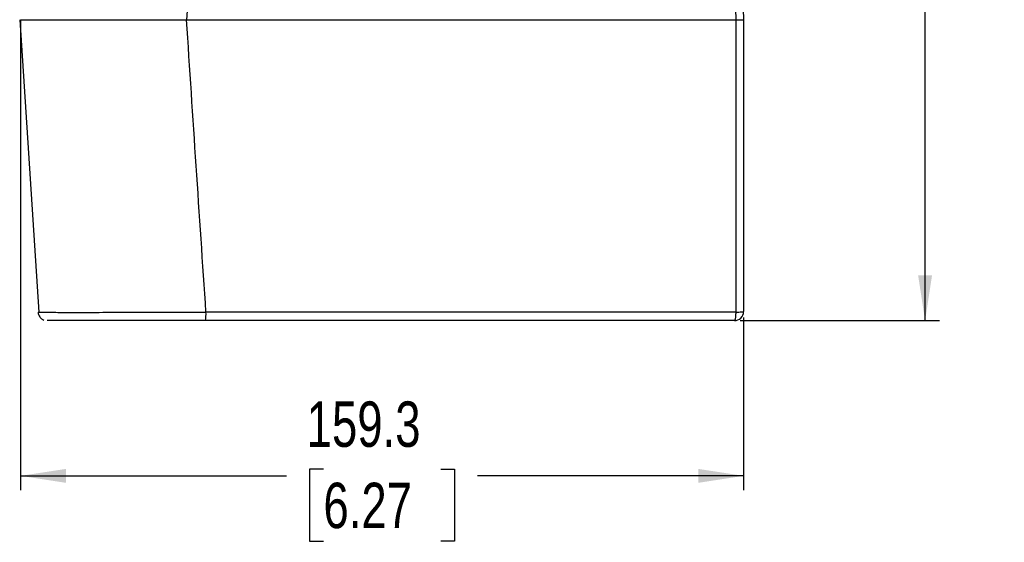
# Model space of a CAD drawing. Header units: millimetres. Extents: x 0 to 2235, y 0 to 1727.
# Tile 49 of 60: x 1536 to 1970, y 664 to 894. Entities that reach past the tile are written whole.
import ezdxf

# ---------------------------------------------------------------- set-up
doc = ezdxf.new("R2010")
doc.units = ezdxf.units.MM
doc.header["$LTSCALE"] = 2
doc.layers.add('DIMENSIONS', color=140, linetype='Continuous', lineweight=25)
doc.styles.add('SLDTEXTSTYLE0', font='TXT', dxfattribs={"width": 0.75})
doc.dimstyles.new('SLDDIMSTYLE0', dxfattribs={"dimtxt": 20, "dimasz": 20, "dimexe": 0, "dimexo": 0.0625, "dimgap": 5, "dimtad": 0, "dimtih": 1, "dimtoh": 1, "dimdec": 1, "dimlfac": 0.5, "dimrnd": 1e-09, "dimzin": 4, "dimdsep": 46, "dimtxsty": 'SLDTEXTSTYLE0', "dimsah": 1, "dimcen": 0.09, "dimadec": 0, "dimazin": 1, "dimtfac": 1, "dimtdec": 1, "dimtofl": 0, "dimtmove": 0, "dimatfit": 3, "dimfxl": 1, "dimfrac": 2, "dimtolj": 1, "dimtzin": 12, "dimarcsym": 0})
doc.dimstyles.new('SLDDIMSTYLE2', dxfattribs={"dimtxt": 20, "dimasz": 20, "dimexe": 0, "dimexo": 0.0625, "dimgap": 5, "dimtad": 0, "dimtih": 1, "dimtoh": 1, "dimdec": 1, "dimlfac": 0.5, "dimrnd": 1e-09, "dimzin": 12, "dimdsep": 46, "dimtxsty": 'SLDTEXTSTYLE0', "dimsah": 1, "dimcen": 0.09, "dimadec": 0, "dimazin": 3, "dimtfac": 1, "dimtdec": 1, "dimtofl": 0, "dimtmove": 0, "dimatfit": 3, "dimfxl": 1, "dimfrac": 2, "dimtolj": 1, "dimtzin": 12, "dimarcsym": 0})

# ---------------------------------------------------------------- blocks, each defined once
blk = doc.blocks.new('_D_5')
at = {"layer": 'DIMENSIONS', "transparency": 16777216}
for p, q in [((1536.52, 894.1), (1536.52, 686.89)), ((1855.08, 763.08), (1855.08, 686.89)), ((1669.94, 696.18), (1663.85, 696.18)), ((1663.85, 696.18), (1663.85, 664.43)), ((1721.66, 696.18), (1727.75, 696.18)), ((1727.75, 696.18), (1727.75, 664.43)), ((1536.52, 693.24), (1653.69, 693.24)), ((1855.08, 693.24), (1737.91, 693.24)), ((1663.85, 664.43), (1669.94, 664.43)), ((1727.75, 664.43), (1721.66, 664.43))]:
    blk.add_line(p, q, dxfattribs=at)
for points in [[(1536.52, 693.24), (1556.52, 690.16), (1556.52, 696.31)], [(1855.08, 693.24), (1835.08, 696.31), (1835.08, 690.16)]]:
    blk.add_solid(points, dxfattribs=at)
at = {"layer": 'DIMENSIONS', "transparency": 16777216, "char_height": 20, "attachment_point": 1, "style": 'SLDTEXTSTYLE0'}
for s, insert in [('159.3', (1662.55, 726.02)), ('6.27', (1669.94, 690.21))]:
    blk.add_mtext(s, dxfattribs=dict(at, insert=insert))
blk = doc.blocks.new('_D_7')
at = {"layer": 'DIMENSIONS', "transparency": 16777216}
for p, q in [((1662.65, 1129.67), (1941.43, 1129.67)), ((1935.08, 1129.67), (1935.08, 978.51)), ((1909.22, 948.59), (1903.12, 948.59)), ((1903.12, 948.59), (1903.12, 916.84)), ((1960.94, 948.59), (1967.03, 948.59)), ((1967.03, 948.59), (1967.03, 916.84)), ((1903.12, 916.84), (1909.22, 916.84)), ((1967.03, 916.84), (1960.94, 916.84)), ((1935.08, 761.62), (1935.08, 912.78)), ((1853.62, 761.62), (1941.43, 761.62))]:
    blk.add_line(p, q, dxfattribs=at)
for points in [[(1935.08, 1129.67), (1932, 1109.67), (1938.15, 1109.67)], [(1935.08, 761.62), (1938.15, 781.62), (1932, 781.62)]]:
    blk.add_solid(points, dxfattribs=at)
at = {"layer": 'DIMENSIONS', "transparency": 16777216, "char_height": 20, "attachment_point": 1, "style": 'SLDTEXTSTYLE0'}
for s, insert in [('184.0', (1901.83, 978.43)), ('7.24', (1909.22, 942.62))]:
    blk.add_mtext(s, dxfattribs=dict(at, insert=insert))

msp = doc.modelspace()

# ---------------------------------------------------------------- linework, layer by layer
for p, q in [((1849.33, 981.71), (1851.62, 894.22)), ((1852.79, 981.61), (1855.08, 894.22)), ((1611.19, 918.15), (1609.62, 894.22)), ((1536.1, 894.21), (1544.47, 765.33)), ((1851.62, 894.22), (1851.62, 765.41)), ((1855.08, 894.22), (1855.08, 765.62))]:
    msp.add_line(p, q)
for centre, radius, start, end in [((1602.19, 764.5), 16.03, 349.6518, 3.2597), ((1851.08, 765.62), 4, 315, 0), ((1851.08, 765.62), 4, 270, 315)]:
    msp.add_arc(centre, radius, start, end)
for points, knots in [([(1536.39, 894.22), (1536.44, 894.22), (1536.68, 894.22), (1539.12, 894.22), (1543.63, 894.22), (1550.11, 894.22), (1558.05, 894.22), (1567.42, 894.22), (1577.79, 894.22), (1589.04, 894.22), (1599.75, 894.22), (1606.68, 894.22), (1609.62, 894.22)], [0, 0, 0, 0, 0.031674, 0.141089, 0.253698, 0.362764, 0.475004, 0.583898, 0.695946, 0.804919, 0.917036, 1, 1, 1, 1]), ([(1609.62, 894.22), (1650.09, 894.22), (1690.52, 894.22), (1771.21, 894.22), (1811.46, 894.22), (1851.62, 894.22)], [0, 0, 0, 0, 0.5, 0.5, 1, 1, 1, 1]), ([(1851.62, 894.22), (1851.72, 894.22), (1851.9, 894.22), (1852.18, 894.22), (1852.45, 894.22), (1852.72, 894.22), (1852.98, 894.22), (1853.23, 894.22), (1853.47, 894.22), (1853.69, 894.22), (1853.9, 894.22), (1854.12, 894.22), (1854.35, 894.22), (1854.58, 894.22), (1854.79, 894.22), (1854.95, 894.22), (1855.05, 894.22), (1855.07, 894.22), (1855.08, 894.22)], [0, 0, 0, 0, 0.04896, 0.098505, 0.148508, 0.198836, 0.249351, 0.299909, 0.350369, 0.400587, 0.450427, 0.499756, 0.56921, 0.645295, 0.727391, 0.814636, 0.905934, 1, 1, 1, 1]), ([(1544.23, 765.36), (1544.21, 765.36), (1544.07, 765.35), (1544.68, 765.33), (1546.12, 765.31), (1548.55, 765.3), (1551.83, 765.29), (1555.95, 765.28), (1560.83, 765.28), (1566.42, 765.28), (1572.65, 765.29), (1579.42, 765.3), (1586.66, 765.31), (1594.26, 765.33), (1602.11, 765.36), (1610.13, 765.38), (1615.51, 765.4), (1618.19, 765.41)], [0, 0, 0, 0, 0.00973, 0.08046, 0.151193, 0.221928, 0.292663, 0.3634, 0.434137, 0.504874, 0.575611, 0.646346, 0.717081, 0.787814, 0.858544, 0.929274, 1, 1, 1, 1]), ([(1544.18, 765.36), (1544.23, 765), (1544.34, 764.26), (1544.89, 763.24), (1545.71, 762.37), (1546.43, 762.03), (1546.79, 761.87)], [0, 0, 0, 0, 0.234689, 0.486118, 0.744927, 1, 1, 1, 1]), ([(1851.62, 765.41), (1851.62, 765.36), (1851.62, 765.24), (1851.61, 764.88), (1851.6, 764.37), (1851.56, 763.7), (1851.5, 763.1), (1851.43, 762.57), (1851.35, 762.14), (1851.27, 761.87), (1851.2, 761.72), (1851.14, 761.64), (1851.1, 761.63), (1851.08, 761.62)], [0, 0, 0, 0, 0.028416, 0.055087, 0.179348, 0.28627, 0.414984, 0.531332, 0.656056, 0.774271, 0.850056, 0.924631, 1, 1, 1, 1]), ([(1851.62, 765.41), (1852.06, 765.42), (1852.51, 765.42), (1853.36, 765.45), (1853.76, 765.46), (1854.42, 765.5), (1854.67, 765.53), (1855, 765.58), (1855.08, 765.6), (1855.08, 765.62)], [0, 0, 0, 0, 0.25, 0.25, 0.5, 0.5, 0.75, 0.75, 1, 1, 1, 1]), ([(1617.96, 761.62), (1617.57, 761.62), (1616.78, 761.62), (1615.61, 761.62), (1614.44, 761.62), (1613.27, 761.62), (1612.11, 761.62), (1610.94, 761.62), (1609.77, 761.62), (1608.61, 761.62), (1607.45, 761.62), (1606.28, 761.62), (1605.12, 761.62), (1603.96, 761.62), (1600.69, 761.62), (1595.36, 761.62), (1588.2, 761.62), (1581.38, 761.62), (1575, 761.62), (1569.13, 761.62), (1563.87, 761.62), (1559.26, 761.62), (1555.39, 761.62), (1552.29, 761.62), (1550.56, 761.62), (1549.65, 761.62), (1549.23, 761.62), (1548.87, 761.62), (1548.59, 761.62), (1548.38, 761.62), (1548.23, 761.62), (1548.19, 761.62), (1548.18, 761.62)], [0, 0, 0, 0, 0.0110457, 0.0220718, 0.0330816, 0.0440787, 0.0550664, 0.0660483, 0.0770278, 0.0880083, 0.0989933, 0.1099863, 0.1209908, 0.13201, 0.1430476, 0.2145444, 0.2860291, 0.3574245, 0.4288182, 0.5001495, 0.5714872, 0.6428145, 0.7141563, 0.7855397, 0.8569456, 0.8774295, 0.8978605, 0.9182608, 0.9386527, 0.9590583, 0.9795, 1, 1, 1, 1]), ([(1851.08, 761.62), (1848.58, 761.62), (1843.58, 761.62), (1836.09, 761.62), (1828.59, 761.62), (1821.1, 761.62), (1813.6, 761.62), (1806.1, 761.62), (1798.59, 761.62), (1791.09, 761.62), (1783.58, 761.62), (1776.07, 761.62), (1768.56, 761.62), (1761.05, 761.62), (1753.54, 761.62), (1746.02, 761.62), (1738.5, 761.62), (1730.98, 761.62), (1723.46, 761.62), (1715.94, 761.62), (1708.41, 761.62), (1700.88, 761.62), (1693.35, 761.62), (1685.82, 761.62), (1678.29, 761.62), (1670.75, 761.62), (1663.22, 761.62), (1655.68, 761.62), (1648.14, 761.62), (1640.59, 761.62), (1633.05, 761.62), (1625.5, 761.62), (1620.47, 761.62), (1617.96, 761.62)], [0, 0, 0, 0, 0.0322728, 0.0645426, 0.0968097, 0.1290742, 0.1613364, 0.1935963, 0.2258544, 0.2581107, 0.2903655, 0.3226189, 0.3548712, 0.3871226, 0.4193733, 0.4516235, 0.4838734, 0.5161232, 0.5483732, 0.5806234, 0.6128742, 0.6451257, 0.6773782, 0.7096318, 0.7418868, 0.7741433, 0.8064016, 0.8386618, 0.8709243, 0.9031891, 0.9354565, 0.9677268, 1, 1, 1, 1])]:
    msp.add_open_spline(points, degree=3, knots=knots)
for points in [[(1618.19, 765.41), (1615.29, 808.35), (1612.44, 851.28), (1609.62, 894.22)], [(1851.62, 894.22), (1851.62, 894.22), (1851.62, 894.22), (1851.62, 894.22)], [(1855.08, 894.22), (1855.08, 894.22), (1855.08, 894.22), (1855.08, 894.22)], [(1851.62, 765.41), (1774.15, 765.41), (1696.26, 765.41), (1618.19, 765.41)]]:
    msp.add_open_spline(points, degree=3)

# ---------------------------------------------------------------- dimensions: what is measured, and where the dimension line sits
at = {"layer": 'DIMENSIONS'}
dim = msp.add_linear_dim(base=(1935.08, 761.62), p1=(1660.11, 1129.67), p2=(1851.08, 761.62), angle=90, dimstyle='SLDDIMSTYLE0', dxfattribs=at)
dim.commit()
dim.dimension.update_dxf_attribs({"geometry": '_D_7', "text_midpoint": (1935.08, 945.64), "dimtype": 160})
dim = msp.add_linear_dim(base=(1536.52, 693.24), p1=(1855.08, 765.62), p2=(1536.52, 905.34), dimstyle='SLDDIMSTYLE2', dxfattribs=at)
dim.commit()
dim.dimension.update_dxf_attribs({"geometry": '_D_5', "text_midpoint": (1695.8, 693.24), "dimtype": 160})

doc.saveas('drawing.dxf')
